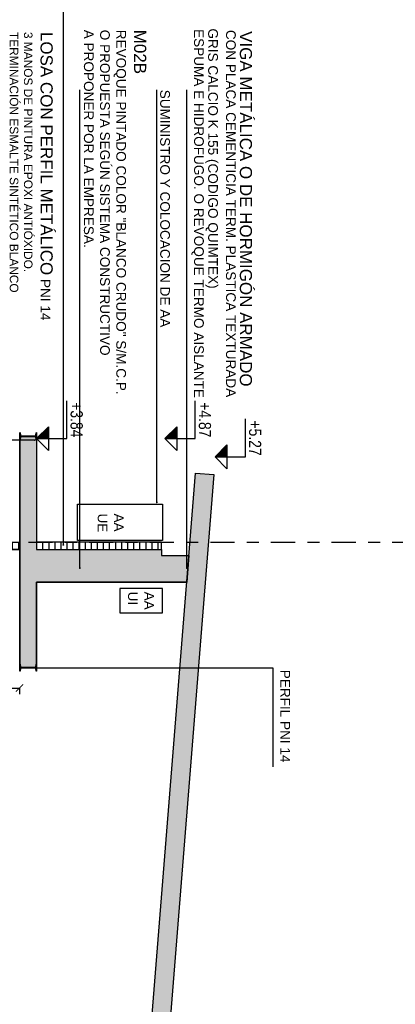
# Model space of a CAD drawing. Header units: millimetres. Extents: x 4617 to 4884, y 1258 to 1784.
# Tile 232 of 256: x 4741.3 to 4744.4, y 1590.98 to 1599.09. Entities that reach past the tile are written whole.
import ezdxf
from ezdxf.enums import TextEntityAlignment as Align

# ---------------------------------------------------------------- set-up
doc = ezdxf.new("R2010")
doc.units = ezdxf.units.MM
doc.header["$LTSCALE"] = 0.4
doc.header["$PDMODE"] = 3
doc.linetypes.add('DASHDOT', pattern=[1, 0.5, -0.25, 0, -0.25])
doc.linetypes.add('HIDDEN', pattern=[9.525, 6.35, -3.175])
for name, color, linetype in [('00 AC - ABERTURAS ALUMINIO - HATCH', 254, 'Continuous'), ('00 AC - CUBIERTA', 1, 'Continuous'), ('00 AC - MUROS', 1, 'Continuous'), ('00 AC - MUROS HATCH', 251, 'Continuous'), ('00 AC - TEXTOS', 3, 'Continuous'), ('200cotas50', 1, 'Continuous'), ('A MURO VISTO', 2, 'Continuous'), ('A PERFIL METÁLICO', 1, 'Continuous'), ('A PROYECCION', 8, 'Continuous'), ('Hatch Ladrillo Visto', 32, 'Continuous'), ('TXT COTA', 3, 'Continuous')]:
    doc.layers.add(name, color=color, linetype=linetype)
doc.styles.add('arial', font='arial.ttf')
doc.styles.add('ARIAL NARROW', font='ARIALN.TTF')
doc.styles.add('SaAS simplex', font='simplex.shx', dxfattribs={"width": 0.8})
doc.dimstyles.new('COTAS 125', dxfattribs={"dimscale": 0.01, "dimtxt": 15, "dimasz": 8, "dimexe": 5, "dimexo": 20, "dimgap": 10, "dimtad": 0, "dimzin": 9, "dimdsep": 46, "dimtxsty": 'SaAS simplex', "dimblk": 'OBLIQUE', "dimcen": 0, "dimclrd": 8, "dimclre": 8, "dimclrt": 256, "dimadec": 1, "dimazin": 0, "dimtfac": 1, "dimtmove": 2, "dimatfit": 3, "dimldrblk": 'OBLIQUE', "dimfxl": 10, "dimlwd": -1, "dimlwe": -1, "dimarcsym": 0})
doc.dimstyles.new('COTAS 75', dxfattribs={"dimscale": 0.01, "dimtxt": 12, "dimasz": 6, "dimexe": 5, "dimexo": 20, "dimgap": 5, "dimtad": 1, "dimzin": 1, "dimdsep": 46, "dimtxsty": 'SaAS simplex', "dimblk": 'ARCHTICK', "dimcen": 0, "dimclrd": 8, "dimclre": 8, "dimclrt": 256, "dimadec": 1, "dimazin": 0, "dimtfac": 1, "dimtix": 1, "dimtmove": 2, "dimatfit": 3, "dimldrblk": 'OBLIQUE', "dimfxl": 8, "dimfxlon": 1, "dimlwd": -1, "dimlwe": -1, "dimarcsym": 0})

# ---------------------------------------------------------------- blocks, each defined once
blk = doc.blocks.new('_Oblique')
at = {"layer": 'TXT COTA', "color": 0, "lineweight": -2}
blk.add_line((-0.5, -0.5), (0.5, 0.5), dxfattribs=at)
blk = doc.blocks.new('Nivel corte')
at = {"color": 0}
for p, q in [((0, 0.2), (0.25, 0.2)), ((0, 0), (0, 0.2)), ((0.0784, 0.0784), (-0.0784, 0.0784)), ((0, 0), (-0.0784, 0.0784)), ((0, 0), (0.0784, 0.0784))]:
    blk.add_line(p, q, dxfattribs=at)
blk.add_solid([(0, 0), (0.0784, 0.0784), (0, 0.0784), (0.0784, 0.0784)], dxfattribs=at)
at = {"color": 0, "style": 'ARIAL NARROW', "flags": 4}
blk.add_attdef('NIVEL', text='', height=0.08, dxfattribs=at).set_placement((0.125, 0.2), align=Align.BOTTOM_CENTER)
blk = doc.blocks.new('ISODEC 2')
at = {"layer": '00 AC - CUBIERTA'}
blk.add_lwpolyline([(135.1534, 97.1118), (120.1411, 98.315), (120.1532, 98.4655), (135.1655, 97.2623)], close=True, dxfattribs=at)
at = {"layer": '200cotas50'}
ref = blk.add_blockref('Nivel corte', (120.0079, 98.4771), dxfattribs=dict(at, xscale=-1.25, yscale=1.25, zscale=1.25))
ref.add_attrib('NIVEL', '+5.27', dxfattribs={"layer": '0', "color": 0, "height": 0.1, "style": 'ARIAL NARROW', "flags": 4}).set_placement((119.8528, 98.7271), align=Align.BOTTOM_CENTER)
blk = doc.blocks.new('_ArchTick')
at = {"color": 0, "linetype": 'ByBlock', "const_width": 0.15}
blk.add_lwpolyline([(-0.5, -0.5), (0.5, 0.5)], dxfattribs=at)
blk = doc.blocks.new('*D588')
at = {"layer": '00 AC - ABERTURAS ALUMINIO - HATCH', "color": 8, "transparency": 16777216}
for p, q in [((4739.2, 1593.5863), (4739.2, 1593.6363)), ((4739.2, 1593.5863), (4741.3, 1593.5863)), ((4741.3, 1593.5863), (4741.3, 1593.5363))]:
    blk.add_line(p, q, dxfattribs=at)
at = {"layer": 'Defpoints', "color": 0, "transparency": 16777216}
for p in [(4741.3, 1593.8939), (4741.3, 1593.5863), (4739.2, 1592.2039)]:
    blk.add_point(p, dxfattribs=at)
at = {"layer": '00 AC - ABERTURAS ALUMINIO - HATCH', "color": 8, "transparency": 16777216, "xscale": 0.06, "yscale": 0.06, "zscale": 0.06}
for p, rotation in [((4739.2, 1593.5863), 179.9999999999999), ((4741.3, 1593.5863), 359.9999999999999)]:
    blk.add_blockref('_ArchTick', p, dxfattribs=dict(at, rotation=rotation))
at = {"layer": '00 AC - ABERTURAS ALUMINIO - HATCH', "transparency": 16777216, "insert": (4740.25, 1593.6963), "char_height": 0.12, "attachment_point": 5, "style": 'SaAS simplex'}
blk.add_mtext('2.10', dxfattribs=at)

msp = doc.modelspace()

# ---------------------------------------------------------------- hatches: boundary and pattern name
at = {"layer": '00 AC - MUROS HATCH'}
h = msp.add_hatch(color=252, dxfattribs=at)
h.dxf.hatch_style = 1
h.paths.add_polyline_path([(4742.697, 1594.6763), (4742.6794, 1594.4568), (4742.4714, 1594.4568), (4741.4415, 1594.4568), (4741.4415, 1593.7563), (4741.3015, 1593.7563), (4741.3015, 1594.4568), (4741.3015, 1595.6572), (4741.4415, 1595.6572), (4741.4415, 1594.7263), (4742.4714, 1594.7263), (4742.4714, 1594.6763)])
h = msp.add_hatch(dxfattribs=at)
h.set_pattern_fill('HONEY', color=256, scale=0.01)
h.set_pattern_definition([(270, (4664.444428, 1771.975462), (0.0274963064, -0.047625), [0.03175, -0.0635]), (30, (4664.444428, 1771.975462), (0.0274963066, 0.047625), [0.03175, -0.0635]), (330, (4664.444428, 1771.975462), (0.054992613, -1e-10), [-0.0635, 0.03175])])
edge = h.paths.add_edge_path()
edge.add_line((4742.7503, 1595.3562), (4742.8998, 1595.3439))
edge.add_line((4742.8998, 1595.3439), (4741.9334, 1583.2513))
edge.add_line((4741.9334, 1583.2513), (4741.7837, 1583.2621))
edge.add_line((4741.7837, 1583.2621), (4742.7503, 1595.3562))
edge.add_line((4742.7503, 1595.3562), (4741.7837, 1583.2621))
at = {"layer": 'A PERFIL METÁLICO'}
h = msp.add_hatch(color=256, dxfattribs=at)
h.dxf.hatch_style = 1
edge = h.paths.add_edge_path(flags=17)
edge.add_line((4741.3015, 1595.6888), (4741.3015, 1595.6308))
edge.add_line((4741.3015, 1595.6308), (4741.3029, 1595.6308))
edge.add_arc((4741.3029, 1595.6335), 0.0027, 630, 715.42607)
edge.add_line((4741.3056, 1595.6333), (4741.3071, 1595.6525))
edge.add_arc((4741.3122, 1595.6521), 0.0051, 450, 535.42607, ccw=False)
edge.add_line((4741.3122, 1595.6572), (4741.4308, 1595.6572))
edge.add_arc((4741.4308, 1595.6521), 0.0051, 364.57393, 450, ccw=False)
edge.add_line((4741.4359, 1595.6525), (4741.4374, 1595.6333))
edge.add_arc((4741.4401, 1595.6335), 0.0027, 544.57393, 630)
edge.add_line((4741.4401, 1595.6308), (4741.4415, 1595.6308))
edge.add_line((4741.4415, 1595.6308), (4741.4415, 1595.6888))
edge.add_line((4741.4415, 1595.6888), (4741.4401, 1595.6888))
edge.add_arc((4741.4401, 1595.6861), 0.0027, 450, 535.42607)
edge.add_line((4741.4374, 1595.6863), (4741.4359, 1595.667))
edge.add_arc((4741.4308, 1595.6674), 0.0051, 630, 715.42607, ccw=False)
edge.add_line((4741.4308, 1595.6623), (4741.3122, 1595.6623))
edge.add_arc((4741.3122, 1595.6674), 0.0051, 544.57393, 630, ccw=False)
edge.add_line((4741.3071, 1595.667), (4741.3056, 1595.6863))
edge.add_arc((4741.3029, 1595.6861), 0.0027, 364.57393, 450)
edge.add_line((4741.3029, 1595.6888), (4741.3015, 1595.6888))
h.paths.add_polyline_path([(4741.3015, 1595.6888), (4741.3015, 1595.6308)], flags=0)
edge = h.paths.add_edge_path(flags=17)
edge.add_line((4741.3015, 1595.6308), (4741.3015, 1595.6888))
edge.add_line((4741.3015, 1595.6888), (4741.3029, 1595.6888))
edge.add_arc((4741.3029, 1595.6861), 0.0027, 364.57393, 450)
edge.add_line((4741.3056, 1595.6863), (4741.3071, 1595.667))
edge.add_arc((4741.3122, 1595.6674), 0.0051, 544.57393, 630)
edge.add_line((4741.3122, 1595.6623), (4741.4308, 1595.6623))
edge.add_arc((4741.4308, 1595.6674), 0.0051, 630, 715.42607)
edge.add_line((4741.4359, 1595.667), (4741.4374, 1595.6863))
edge.add_arc((4741.4401, 1595.6861), 0.0027, 450, 535.42607)
edge.add_line((4741.4401, 1595.6888), (4741.4415, 1595.6888))
edge.add_line((4741.4415, 1595.6888), (4741.4415, 1595.6308))
edge.add_line((4741.4415, 1595.6308), (4741.4401, 1595.6308))
edge.add_arc((4741.4401, 1595.6335), 0.0027, 544.57393, 630)
edge.add_line((4741.4374, 1595.6333), (4741.4359, 1595.6525))
edge.add_arc((4741.4308, 1595.6521), 0.0051, 364.57393, 450)
edge.add_line((4741.4308, 1595.6572), (4741.3122, 1595.6572))
edge.add_arc((4741.3122, 1595.6521), 0.0051, 450, 535.42607)
edge.add_line((4741.3071, 1595.6525), (4741.3056, 1595.6333))
edge.add_arc((4741.3029, 1595.6335), 0.0027, 630, 715.42607)
edge.add_line((4741.3029, 1595.6308), (4741.3015, 1595.6308))
h = msp.add_hatch(color=256, dxfattribs=at)
h.dxf.hatch_style = 1
edge = h.paths.add_edge_path(flags=17)
edge.add_line((4741.3015, 1593.7828), (4741.3015, 1593.7248))
edge.add_line((4741.3015, 1593.7248), (4741.3029, 1593.7248))
edge.add_arc((4741.3029, 1593.7275), 0.0027, 630, 715.42607)
edge.add_line((4741.3056, 1593.7273), (4741.3071, 1593.7465))
edge.add_arc((4741.3122, 1593.7461), 0.0051, 450, 535.42607, ccw=False)
edge.add_line((4741.3122, 1593.7512), (4741.4308, 1593.7512))
edge.add_arc((4741.4308, 1593.7461), 0.0051, 364.57393, 450, ccw=False)
edge.add_line((4741.4359, 1593.7465), (4741.4374, 1593.7273))
edge.add_arc((4741.4401, 1593.7275), 0.0027, 544.57393, 630)
edge.add_line((4741.4401, 1593.7248), (4741.4415, 1593.7248))
edge.add_line((4741.4415, 1593.7248), (4741.4415, 1593.7828))
edge.add_line((4741.4415, 1593.7828), (4741.4401, 1593.7828))
edge.add_arc((4741.4401, 1593.7801), 0.0027, 450, 535.42607)
edge.add_line((4741.4374, 1593.7803), (4741.4359, 1593.761))
edge.add_arc((4741.4308, 1593.7614), 0.0051, 630, 715.42607, ccw=False)
edge.add_line((4741.4308, 1593.7563), (4741.3122, 1593.7563))
edge.add_arc((4741.3122, 1593.7614), 0.0051, 544.57393, 630, ccw=False)
edge.add_line((4741.3071, 1593.761), (4741.3056, 1593.7803))
edge.add_arc((4741.3029, 1593.7801), 0.0027, 364.57393, 450)
edge.add_line((4741.3029, 1593.7828), (4741.3015, 1593.7828))
h.paths.add_polyline_path([(4741.3015, 1593.7828), (4741.3015, 1593.7248)], flags=0)
edge = h.paths.add_edge_path(flags=17)
edge.add_line((4741.3015, 1593.7248), (4741.3015, 1593.7828))
edge.add_line((4741.3015, 1593.7828), (4741.3029, 1593.7828))
edge.add_arc((4741.3029, 1593.7801), 0.0027, 364.57393, 450)
edge.add_line((4741.3056, 1593.7803), (4741.3071, 1593.761))
edge.add_arc((4741.3122, 1593.7614), 0.0051, 544.57393, 630)
edge.add_line((4741.3122, 1593.7563), (4741.4308, 1593.7563))
edge.add_arc((4741.4308, 1593.7614), 0.0051, 630, 715.42607)
edge.add_line((4741.4359, 1593.761), (4741.4374, 1593.7803))
edge.add_arc((4741.4401, 1593.7801), 0.0027, 450, 535.42607)
edge.add_line((4741.4401, 1593.7828), (4741.4415, 1593.7828))
edge.add_line((4741.4415, 1593.7828), (4741.4415, 1593.7248))
edge.add_line((4741.4415, 1593.7248), (4741.4401, 1593.7248))
edge.add_arc((4741.4401, 1593.7275), 0.0027, 544.57393, 630)
edge.add_line((4741.4374, 1593.7273), (4741.4359, 1593.7465))
edge.add_arc((4741.4308, 1593.7461), 0.0051, 364.57393, 450)
edge.add_line((4741.4308, 1593.7512), (4741.3122, 1593.7512))
edge.add_arc((4741.3122, 1593.7461), 0.0051, 450, 535.42607)
edge.add_line((4741.3071, 1593.7465), (4741.3056, 1593.7273))
edge.add_arc((4741.3029, 1593.7275), 0.0027, 630, 715.42607)
edge.add_line((4741.3029, 1593.7248), (4741.3015, 1593.7248))
at = {"layer": 'Hatch Ladrillo Visto'}
h = msp.add_hatch(dxfattribs=at)
h.set_pattern_fill('_USER', color=256, scale=0.05, angle=900, pattern_type=0)
h.set_pattern_definition([(90, (4656.39329, 1771.97547), (-0.05, 3e-16), [])])
h.paths.add_polyline_path([(4742.4714, 1594.7263), (4742.4714, 1594.7863), (4741.4415, 1594.7863), (4741.4415, 1594.7263)])
h.paths.add_polyline_path([(4741.3015, 1594.7263), (4741.3015, 1594.7863), (4739.1002, 1594.7863), (4739.1014, 1594.7263)])

# ---------------------------------------------------------------- linework, layer by layer
at = {"layer": '00 AC - ABERTURAS ALUMINIO - HATCH', "linetype": 'DASHDOT'}
msp.add_lwpolyline([(4734.3735, 1594.7873), (4749.7332, 1594.7873)], dxfattribs=at)
at = {"layer": '00 AC - ABERTURAS ALUMINIO - HATCH', "color": 251}
for points in [[(4741.3015, 1594.7863), (4741.3015, 1594.7263), (4739.1014, 1594.7263), (4739.1002, 1594.7863)], [(4741.4415, 1594.7863), (4741.4415, 1594.7263), (4742.4714, 1594.7263), (4742.4714, 1594.7863)]]:
    msp.add_lwpolyline(points, close=True, dxfattribs=at)
at = {"layer": '00 AC - CUBIERTA'}
msp.add_lwpolyline([(4742.697, 1594.6763), (4742.6794, 1594.4568), (4742.4714, 1594.4568), (4741.4415, 1594.4568), (4741.4415, 1593.7563), (4741.3015, 1593.7563), (4741.3015, 1594.4568), (4741.3015, 1594.4568), (4741.3015, 1595.6572), (4741.4415, 1595.6572), (4741.4415, 1594.7263), (4742.4714, 1594.7263), (4742.4714, 1594.6763)], close=True, dxfattribs=at)
at = {"layer": '00 AC - MUROS'}
for points in [[(4741.3015, 1595.6308), (4741.3015, 1593.7801)], [(4741.4415, 1595.6308), (4741.4415, 1594.7263), (4742.4714, 1594.7263), (4742.4714, 1594.6763), (4742.6972, 1594.6763)], [(4741.4415, 1593.7828), (4741.4415, 1594.4568), (4742.6797, 1594.4568)]]:
    msp.add_lwpolyline(points, dxfattribs=at)
at = {"layer": 'A MURO VISTO'}
msp.add_lwpolyline([(4739.7389, 1594.7263), (4741.3015, 1594.7263)], dxfattribs=at)
at = {"layer": 'A PERFIL METÁLICO', "color": 1}
for points in [[(4741.3015, 1595.6888), (4741.3015, 1595.6308), (4741.3015, 1595.6888), (4741.3029, 1595.6888, -0.391021), (4741.3056, 1595.6863), (4741.3071, 1595.667, 0.391021), (4741.3122, 1595.6623), (4741.4308, 1595.6623, 0.391021), (4741.4359, 1595.667), (4741.4374, 1595.6863, -0.391021), (4741.4401, 1595.6888), (4741.4415, 1595.6888), (4741.4415, 1595.6308), (4741.4401, 1595.6308, -0.391021), (4741.4374, 1595.6333), (4741.4359, 1595.6525, 0.391021), (4741.4308, 1595.6572), (4741.3122, 1595.6572, 0.391021), (4741.3071, 1595.6525), (4741.3056, 1595.6333, -0.391021), (4741.3029, 1595.6308), (4741.3015, 1595.6308)], [(4741.3015, 1593.7828), (4741.3015, 1593.7248), (4741.3015, 1593.7828), (4741.3029, 1593.7828, -0.391021), (4741.3056, 1593.7803), (4741.3071, 1593.761, 0.391021), (4741.3122, 1593.7563), (4741.4308, 1593.7563, 0.391021), (4741.4359, 1593.761), (4741.4374, 1593.7803, -0.391021), (4741.4401, 1593.7828), (4741.4415, 1593.7828), (4741.4415, 1593.7248), (4741.4401, 1593.7248, -0.391021), (4741.4374, 1593.7273), (4741.4359, 1593.7465, 0.391021), (4741.4308, 1593.7512), (4741.3122, 1593.7512, 0.391021), (4741.3071, 1593.7465), (4741.3056, 1593.7273, -0.391021), (4741.3029, 1593.7248), (4741.3015, 1593.7248)]]:
    msp.add_lwpolyline(points, format="xyb", dxfattribs=at)
at = {"layer": 'A PROYECCION', "linetype": 'HIDDEN'}
for points in [[(4741.7783, 1594.8), (4741.7783, 1595.1), (4742.4783, 1595.1), (4742.4783, 1594.8)], [(4742.4783, 1594.4063), (4742.1283, 1594.4063), (4742.1283, 1594.2063), (4742.4783, 1594.2063)]]:
    msp.add_lwpolyline(points, close=True, dxfattribs=at)

# ---------------------------------------------------------------- block references
at = {"layer": '00 AC - ABERTURAS ALUMINIO - HATCH', "color": 251, "rotation": 269.9999999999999}
msp.add_blockref('ISODEC 2', (4644.4354, 1715.497), dxfattribs=at)
at = {"layer": '200cotas50'}
ref = msp.add_blockref('Nivel corte', (4741.4415, 1595.6391), dxfattribs=dict(at, xscale=-1.25, yscale=1.25, zscale=1.25, rotation=269.9999999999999))
ref.add_attrib('NIVEL', '+3.84', dxfattribs={"layer": '0', "color": 0, "height": 0.1, "rotation": 270, "style": 'ARIAL NARROW', "flags": 4}).set_placement((4741.6915, 1595.7942), align=Align.BOTTOM_CENTER)
ref = msp.add_blockref('Nivel corte', (4742.4988, 1595.6391), dxfattribs=dict(at, xscale=-1.25, yscale=1.25, zscale=1.25, rotation=269.9999999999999))
ref.add_attrib('NIVEL', '+4.87', dxfattribs={"layer": '0', "color": 0, "height": 0.1, "rotation": 270, "style": 'ARIAL NARROW', "flags": 4}).set_placement((4742.7488, 1595.7942), align=Align.BOTTOM_CENTER)

# ---------------------------------------------------------------- texts
at = {"layer": '00 AC - TEXTOS', "style": 'arial'}
for s, height, p in [('ESPUMA E HIDROFUGO. O REVOQUE TERMO AISLANTE', 0.08, (4742.7394, 1599.0108)), ('GRIS CALCIO K 155 (CODIGO QUIMTEX) ', 0.08, (4742.8555, 1599.016)), ('CON PLACA CEMENTICIA TERM. PLASTICA TEXTURADA', 0.08, (4743.0029, 1599.0039)), ('VIGA METÁLICA O DE HORMIGÓN ARMADO', 0.1, (4743.1167, 1598.9938))]:
    msp.add_text(s, height=height, rotation=270, dxfattribs=at).set_placement(p)
at = {"layer": '00 AC - TEXTOS', "char_height": 0.08, "attachment_point": 7, "rotation": 270, "style": 'arial'}
for s, insert in [('{\\H1.25x;M02B\\P}REVOQUE PINTADO COLOR "BLANCO CRUDO" S/M.C.P. \\PO PROPUESTA SEGÚN SISTEMA CONSTRUCTIVO\\PA PROPONER POR LA EMPRESA. ', (4741.8301, 1599.0053)), ('SUMINISTRO Y COLOCACION DE AA', (4742.4589, 1598.5114)), ('AA ^JUE', (4741.9441, 1595.0231)), ('AA ^JUI', (4742.1938, 1594.3798)), ('PERFIL PNI 14', (4743.451, 1593.7369))]:
    msp.add_mtext(s, dxfattribs=dict(at, insert=insert))
at = {"layer": '00 AC - TEXTOS', "insert": (4741.2193, 1598.9872), "char_height": 0.08, "width": 2.795395, "attachment_point": 7, "rotation": 270, "style": 'arial'}
msp.add_mtext('{\\H1.25x;LOSA CON PERFIL METÁLICO} PNI 14\\P{\\H0.875x;3 MANOS DE PINTURA EPOXI ANTIÓXIDO.\\PTERMINACIÓN ESMALTE SINTÉTICO BLANCO}', dxfattribs=at)

# ---------------------------------------------------------------- dimensions: what is measured, and where the dimension line sits
at = {"layer": '00 AC - ABERTURAS ALUMINIO - HATCH', "color": 251}
dim = msp.add_linear_dim(base=(4741.3, 1593.5863), p1=(4739.2, 1592.2039), p2=(4741.3, 1593.8939), dimstyle='COTAS 75', override={"dimfxl": 0}, dxfattribs=at)
dim.commit()
dim.dimension.update_dxf_attribs({"geometry": '*D588', "text_midpoint": (4740.25, 1593.6963)})

# ---------------------------------------------------------------- leaders
at = {"layer": '00 AC - TEXTOS'}
for points in [[(4741.6615, 1594.7648), (4741.6615, 1596.4523), (4741.6615, 1601.2755)], [(4741.4271, 1595.6273), (4741.1927, 1595.6273), (4741.1927, 1598.5101)], [(4741.7978, 1594.5742), (4741.7978, 1596.2617), (4741.7978, 1598.5101)], [(4742.4318, 1595.1152), (4742.4318, 1595.5527), (4742.4318, 1598.5101)], [(4742.6802, 1594.5742), (4742.6802, 1596.2617), (4742.6802, 1598.5101)], [(4741.4415, 1593.7538), (4743.388, 1593.7538), (4743.388, 1592.9375)]]:
    msp.add_leader(points, dimstyle='COTAS 125', override={"dimtxt": 5, "dimasz": 6, "dimldrblk": 'DotSmall'}, dxfattribs=at)

doc.saveas('drawing.dxf')
